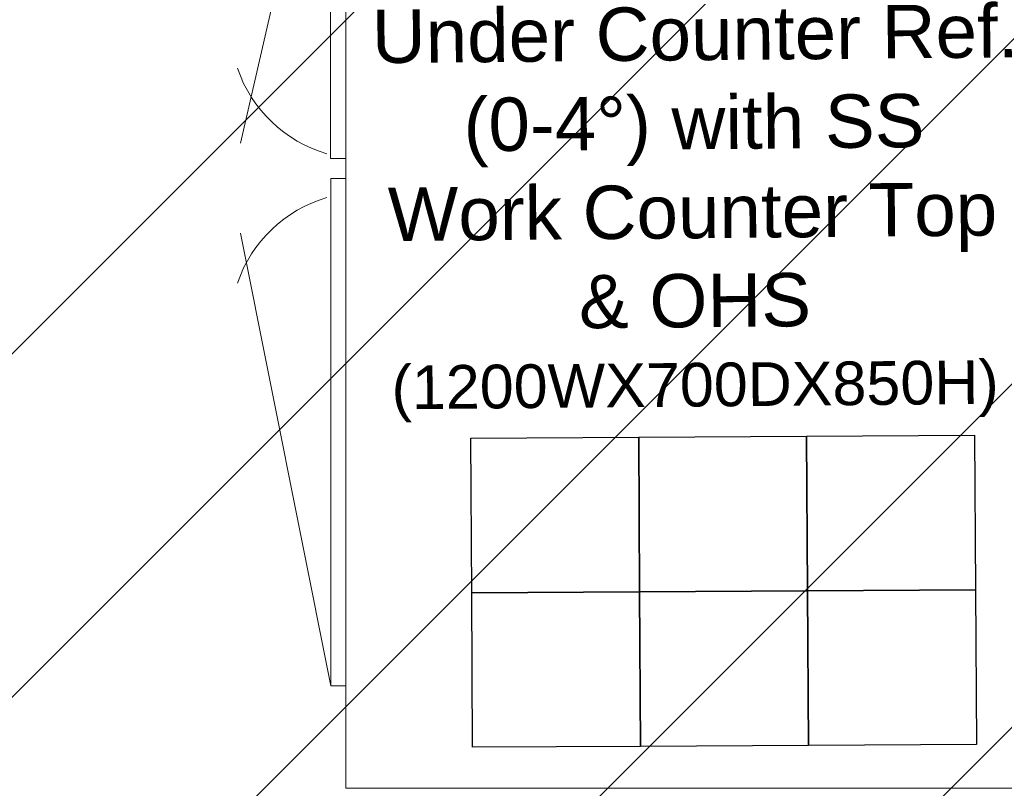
# Model space of a CAD drawing. Header units: inches. Extents: x 704 to 259546, y -107711 to 151004.
# Tile 119 of 208: x 127207 to 127247, y 21405 to 21437. Entities that reach past the tile are written whole.
import ezdxf

# ---------------------------------------------------------------- set-up
doc = ezdxf.new("R2010")
doc.units = ezdxf.units.IN
doc.header["$MEASUREMENT"] = 0
for name, color, linetype, lineweight in [('EQUIP DIM', 8, 'Continuous', 0), ('EQUIPMENT', 3, 'Continuous', 25), ('FLOOR RAISE', 4, 'Continuous', 5), ('kitchen equipment', 3, 'Continuous', 15)]:
    doc.layers.add(name, color=color, linetype=linetype, lineweight=lineweight)
doc.layers.add('panel-partion', color=6, linetype='Continuous')
doc.layers.add('PP BALL VALVE', color=7, linetype='Continuous')
doc.styles.get("Standard").update_dxf_attribs({"font": 'arial.ttf', "height": 6})

# ---------------------------------------------------------------- blocks, each defined once
blk = doc.blocks.new('XFVDRBT')
at = {"layer": 'kitchen equipment', "color": 8, "linetype": 'Continuous', "lineweight": 5, "ltscale": 10}
for p, q in [((1801753.3, 470878.1, -0.6), (1801742.7, 470878.1, -0.6)), ((1801844.5, 470447.2, 0), (1801751.6, 470854, -0.6)), ((1801844.5, 470354.5, 0), (1801751.6, 469888.1, 0))]:
    blk.add_line(p, q, dxfattribs=at)
at = {"layer": 'kitchen equipment', "color": 8, "linetype": 'Continuous', "ltscale": 10}
blk.add_lwpolyline([(1801736, 469782.7), (1801736, 470982.7), (1801036, 470982.7), (1801036, 469782.7)], close=True, dxfattribs=at)
at = {"layer": 'kitchen equipment', "color": 8, "linetype": 'Continuous', "lineweight": 5, "ltscale": 10}
for points in [[(1801736.2, 470431.4), (1801736.2, 470878.1), (1801751.8, 470878.1), (1801751.8, 470431.4)], [(1801736, 470410.9), (1801736, 469888.1), (1801751.6, 469888.1), (1801751.6, 470410.9)]]:
    blk.add_lwpolyline(points, close=True, dxfattribs=at)
for centre, start, end in [((1801717.6, 470568.4, 0), 286.1184, 341.2951), ((1801717.6, 470259.1, 0), 18.7049, 73.8816)]:
    blk.add_arc(centre, 137.4, start, end, dxfattribs=at)
blk = doc.blocks.new('FGGHMM')
at = {"layer": 'panel-partion', "color": 8}
for points in [[(1800013.2, 470468.3), (1800174.7, 470406.3), (1800231.8, 470554.9), (1800070.3, 470617)], [(1800174.7, 470406.3), (1800336.1, 470344.2), (1800393.2, 470492.9), (1800231.8, 470554.9)], [(1800336.1, 470344.2), (1800497.6, 470282.2), (1800554.7, 470430.8), (1800393.2, 470492.9)], [(1799956.1, 470319.7), (1800117.5, 470257.7), (1800174.7, 470406.3), (1800013.2, 470468.3)], [(1800117.5, 470257.7), (1800279, 470195.6), (1800336.1, 470344.2), (1800174.7, 470406.3)], [(1800279, 470195.6), (1800440.5, 470133.6), (1800497.6, 470282.2), (1800336.1, 470344.2)]]:
    blk.add_lwpolyline(points, close=True, dxfattribs=at)
at = {"layer": 'kitchen equipment', "color": 8, "linetype": 'Continuous', "rotation": 339.3128532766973}
blk.add_blockref('XFVDRBT', (-50976.2, 667045.6), dxfattribs=at)
blk = doc.blocks.new('bikanervala')
at = {"layer": 'kitchen equipment', "color": 8, "linetype": 'Continuous', "xscale": -1.016, "yscale": 1.016, "zscale": 1.016, "rotation": 339.3128532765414}
blk.add_blockref('FGGHMM', (3233024.3, -482434.7), dxfattribs=at)
at = {"layer": 'EQUIP DIM', "color": 8, "insert": (1690349.7, 610972.2), "char_height": 45.72, "width": 680.172, "attachment_point": 7, "rotation": 0.5206}
blk.add_mtext('\\A1;\\pi8.1039;{\\H1.2222x;\\C256;Under Counter Ref. \\P\\pi103.3;(0-4°) with SS \\P\\pi23.256;Work Counter Top \\P\\pi222.34;& OHS\\P\\pi25.427;\\H0.81818x;(1200WX700DX850H)}', dxfattribs=at)
at = {"layer": 'EQUIP DIM', "color": 8, "insert": (1688562.8, 611123.6), "char_height": 45.72, "width": 608.742, "attachment_point": 1}
blk.add_mtext('\\pi6.618;{\\H1.2222x;\\C256;Four door vertical \\P\\pi47.003;Chiller (0 to 4°) \\P\\pi68.025;temp for CNC\\P\\pi-101.92;(1470WX830DX2000H)}', dxfattribs=at)
blk = doc.blocks.new('GF')
at = {"layer": 'EQUIPMENT', "color": 8, "xscale": 0.03935404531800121, "yscale": 0.03935404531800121, "zscale": 0.03935404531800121}
blk.add_blockref('bikanervala', (60698.879, -2623.777), dxfattribs=at)

msp = doc.modelspace()

# ---------------------------------------------------------------- hatches: boundary and pattern name
at = {"layer": 'FLOOR RAISE'}
h = msp.add_hatch(dxfattribs=at)
h.set_pattern_fill('ANSI31', color=256, scale=80)
h.set_pattern_definition([(45, (523.127, -4e-12), (-7.0710678, 7.0710678), [])])
h.paths.add_polyline_path([(127146.078, 21310.263), (127146.078, 21170.135), (127155.078, 21170.135), (127155.078, 21164.885), (127352.206, 21164.885), (127352.206, 21627.635), (127338.078, 21627.635), (127338.078, 21618.635), (127323.078, 21618.635), (127323.078, 21627.635), (127212.078, 21627.635), (127212.078, 21618.635), (127197.078, 21618.635), (127197.078, 21623.907), (127149.078, 21576.635), (127155.078, 21576.635), (127155.078, 21561.635), (127146.078, 21561.635), (127146.078, 21480.135), (127149.078, 21480.135), (127155.078, 21480.135), (127155.078, 21465.135), (127146.078, 21465.135), (127146.078, 21325.135), (127155.078, 21325.135), (127155.146, 21310.263)])

# ---------------------------------------------------------------- linework, layer by layer
at = {"layer": 'PP BALL VALVE', "lineweight": 53}
msp.add_circle((130061.482, 21646.646), 129357.588, dxfattribs=at)

# ---------------------------------------------------------------- block references
at = {"lineweight": 53}
msp.add_blockref('GF', (0, 0), dxfattribs=at)

doc.saveas('drawing.dxf')
